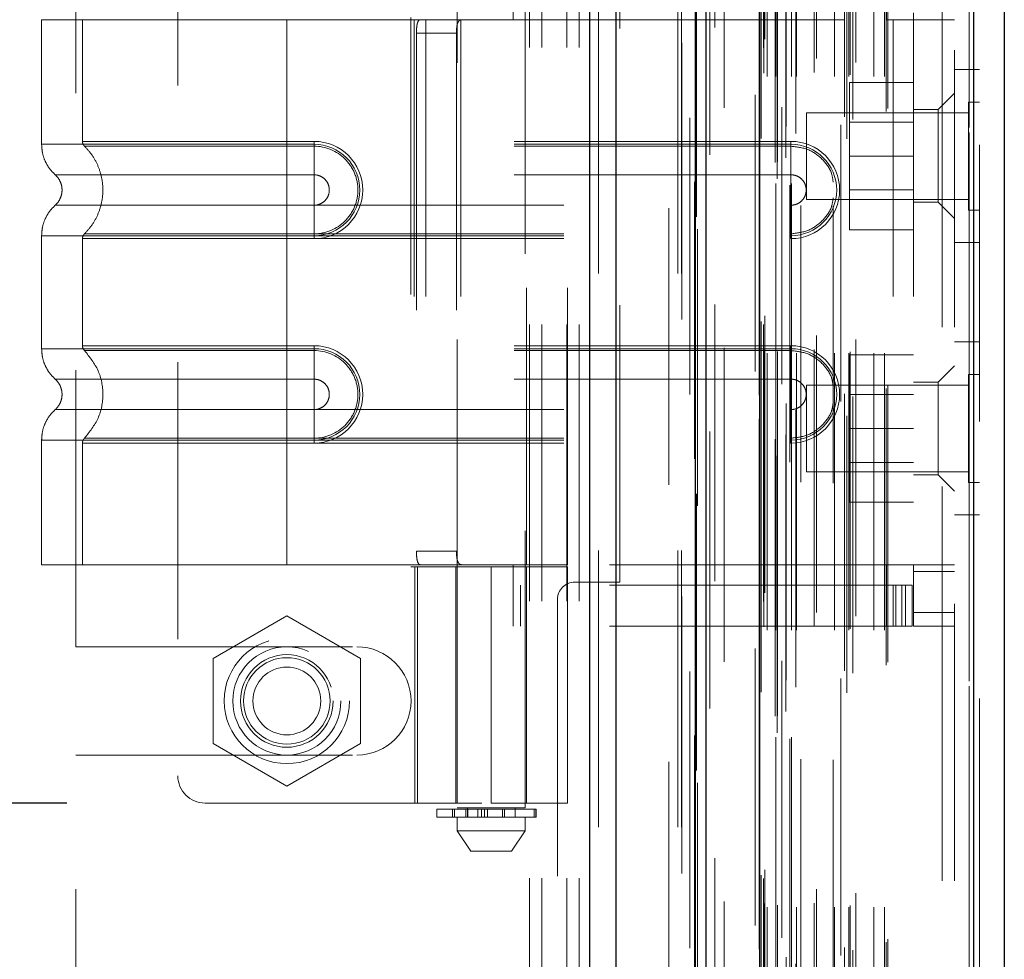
# Model space of a CAD drawing. Header units: inches. Extents: x 0.2 to 10.8, y 0.2 to 8.2.
# Tile 22 of 58: x 1.857 to 2.213, y 4.178 to 4.517. Entities that reach past the tile are written whole.
import ezdxf

# ---------------------------------------------------------------- set-up
doc = ezdxf.new("R2010")
doc.units = ezdxf.units.IN
doc.header["$MEASUREMENT"] = 0
doc.linetypes.add('HIDDEN', pattern=[0.075, 0.05, -0.025])
doc.layers.add('DIMENSIONS', color=140, linetype='Continuous')
doc.styles.add('SLDTEXTSTYLE0', font='TXT', dxfattribs={"width": 0.7})
doc.dimstyles.new('SLDDIMSTYLE1', dxfattribs={"dimtxt": 0.084961, "dimasz": 0.13, "dimexe": 0, "dimexo": 0.0625, "dimgap": 0.02124, "dimtad": 0, "dimtih": 1, "dimtoh": 1, "dimlfac": 8, "dimrnd": 1e-09, "dimzin": 12, "dimdsep": 46, "dimtxsty": 'SLDTEXTSTYLE0', "dimsah": 1, "dimcen": 0.09, "dimadec": 0, "dimazin": 3, "dimtfac": 1, "dimtmove": 0, "dimatfit": 0, "dimfxl": 0, "dimfrac": 2, "dimtolj": 1, "dimtzin": 12, "dimarcsym": 0})
doc.dimstyles.new('SLDDIMSTYLE4', dxfattribs={"dimtxt": 0.084961, "dimasz": 0.13, "dimexe": 0, "dimexo": 0.0625, "dimgap": 0.02124, "dimtad": 0, "dimtih": 1, "dimtoh": 1, "dimlfac": 8, "dimrnd": 1e-09, "dimdsep": 46, "dimtxsty": 'SLDTEXTSTYLE0', "dimsah": 1, "dimcen": 0.09, "dimadec": 0, "dimazin": 2, "dimtfac": 1, "dimtmove": 0, "dimatfit": 0, "dimfxl": 0, "dimfrac": 2, "dimtolj": 1, "dimtzin": 12, "dimarcsym": 0})

# ---------------------------------------------------------------- blocks, each defined once
blk = doc.blocks.new('_D_9')
at = {"layer": 'DIMENSIONS'}
for p, q in [((0.84792, 4.12057), (0.84792, 4.37057)), ((1.87386, 4.12057), (0.72292, 4.12057)), ((0.72168, 3.9584), (0.69315, 3.9584)), ((0.69315, 3.9584), (0.69315, 3.82337)), ((0.97415, 3.9584), (1.00268, 3.9584)), ((1.00268, 3.9584), (1.00268, 3.82337)), ((0.69315, 3.82337), (0.72168, 3.82337)), ((1.00268, 3.82337), (0.97415, 3.82337)), ((1.87386, 3.75147), (0.72292, 3.75147)), ((0.84792, 3.75147), (0.84792, 3.50147))]:
    blk.add_line(p, q, dxfattribs=at)
for points in [[(0.84792, 4.12057), (0.86792, 4.25057), (0.82792, 4.25057)], [(0.84792, 3.75147), (0.82792, 3.62147), (0.86792, 3.62147)]]:
    blk.add_solid(points, dxfattribs=at)
at = {"layer": 'DIMENSIONS', "char_height": 0.083333, "attachment_point": 1, "style": 'SLDTEXTSTYLE0'}
for s, insert in [('2.95', (0.72168, 4.08485)), ('75.0', (0.72168, 3.9308))]:
    blk.add_mtext(s, dxfattribs=dict(at, insert=insert))
blk = doc.blocks.new('_D_10')
at = {"layer": 'DIMENSIONS'}
for p, q in [((0.39749, 4.48199), (0.36896, 4.48199)), ((0.36896, 4.48199), (0.36896, 4.34696)), ((0.64996, 4.48199), (0.67849, 4.48199)), ((0.67849, 4.48199), (0.67849, 4.34696)), ((0.80314, 4.48199), (1.05314, 4.48199)), ((1.05314, 4.48199), (1.05314, 4.23422)), ((0.36896, 4.34696), (0.39749, 4.34696)), ((0.67849, 4.34696), (0.64996, 4.34696)), ((1.87386, 4.23422), (0.92814, 4.23422)), ((1.87386, 4.12057), (0.92814, 4.12057)), ((1.05314, 4.12057), (1.05314, 3.87057))]:
    blk.add_line(p, q, dxfattribs=at)
for points in [[(1.05314, 4.23422), (1.07314, 4.36422), (1.03314, 4.36422)], [(1.05314, 4.12057), (1.03314, 3.99057), (1.07314, 3.99057)]]:
    blk.add_solid(points, dxfattribs=at)
at = {"layer": 'DIMENSIONS', "char_height": 0.083333, "attachment_point": 1, "style": 'SLDTEXTSTYLE0'}
for s, insert in [('0.91', (0.39749, 4.60843)), ('23.1', (0.39749, 4.45438))]:
    blk.add_mtext(s, dxfattribs=dict(at, insert=insert))

msp = doc.modelspace()

# ---------------------------------------------------------------- linework, layer by layer
at = {"color": 7, "linetype": 'Continuous', "lineweight": 25}
for p, q in [((2.062776, 3.225509), (2.062776, 5.144253)), ((2.072322, 3.225509), (2.072322, 5.142483)), ((2.100936, 3.225509), (2.100936, 5.129022)), ((2.10489, 3.225509), (2.10489, 5.128634)), ((2.124094, 5.090078), (2.124094, 3.264666)), ((2.201376, 5.076451), (2.201376, 3.278292)), ((2.212531, 5.072033), (2.212531, 3.28271))]:
    msp.add_line(p, q, dxfattribs=at)
at = {"color": 7, "linetype": 'HIDDEN', "lineweight": 18}
for p, q in [((2.062776, 5.144253), (2.062776, 3.225509)), ((2.062776, 5.144253), (2.062776, 3.225509)), ((2.062776, 3.225509), (2.062776, 5.144253)), ((2.065958, 3.225509), (2.065958, 5.142483)), ((2.065958, 3.225509), (2.065958, 5.142483)), ((2.072322, 3.225509), (2.072322, 5.142483)), ((2.094572, 3.225509), (2.094572, 5.129022)), ((2.094572, 3.225509), (2.094572, 5.129022)), ((2.09589, 3.225509), (2.09589, 5.128634)), ((2.100936, 3.225509), (2.100936, 5.129022)), ((2.101317, 3.24596), (2.101317, 5.108783)), ((2.130433, 3.259665), (2.130433, 5.095079)), ((2.130433, 3.259665), (2.130433, 5.095079)), ((2.122531, 5.090078), (2.122531, 3.264666)), ((2.1062, 3.268398), (2.1062, 5.086353)), ((2.1062, 3.268411), (2.1062, 5.08635)), ((2.129795, 3.265671), (2.129795, 5.089073)), ((2.130559, 3.265806), (2.130559, 5.088938)), ((2.133639, 3.267268), (2.133639, 5.087476)), ((2.132151, 5.085607), (2.132151, 3.269093)), ((2.123941, 5.081537), (2.123941, 3.273207)), ((2.123981, 3.272892), (2.123981, 5.081851)), ((2.124658, 3.274338), (2.124658, 5.080406)), ((2.124658, 3.274338), (2.124658, 5.080406)), ((2.137236, 3.276124), (2.137236, 5.078622)), ((2.153504, 5.079244), (2.153504, 3.275505)), ((2.155651, 3.274113), (2.155651, 5.08063)), ((2.133686, 3.278588), (2.133686, 5.076155)), ((2.199813, 5.076451), (2.199813, 3.278292)), ((2.199813, 3.278292), (2.199813, 5.076451)), ((2.201376, 3.278292), (2.201376, 5.076451)), ((2.154775, 3.282067), (2.154775, 5.072677)), ((2.157769, 3.28113), (2.157769, 5.073629)), ((2.203531, 5.072033), (2.203531, 3.28271)), ((2.111355, 3.285307), (2.111355, 5.069399)), ((2.1698, 3.28402), (2.1698, 5.070723)), ((2.170449, 3.285116), (2.170449, 5.069627)), ((2.126929, 3.296692), (2.126929, 5.058051)), ((2.126929, 3.296692), (2.126929, 5.058051)), ((2.13004, 5.058051), (2.13004, 3.296692)), ((2.13004, 3.296692), (2.13004, 5.058051)), ((2.130665, 3.297317), (2.130665, 5.057426)), ((2.13504, 5.057426), (2.13504, 3.297317)), ((2.135665, 3.296692), (2.135665, 5.058051)), ((2.135665, 5.058051), (2.135665, 3.296692)), ((2.137424, 3.296692), (2.137424, 5.058051)), ((2.15118, 3.296692), (2.15118, 5.058051)), ((2.156348, 3.296692), (2.156348, 5.058051)), ((2.156825, 3.297226), (2.156825, 5.057495)), ((2.1654, 3.296692), (2.1654, 5.058051)), ((2.169199, 3.296692), (2.169199, 5.058051)), ((2.169199, 3.296692), (2.169199, 5.058051)), ((2.125665, 3.297942), (2.125665, 5.056801)), ((2.125665, 3.297942), (2.125665, 5.056801)), ((2.143872, 3.298068), (2.143872, 5.056738)), ((2.139058, 5.050142), (2.139058, 3.304604)), ((2.144693, 3.303135), (2.144693, 5.051608)), ((2.144693, 3.303135), (2.144693, 5.051608)), ((2.158938, 3.301741), (2.158938, 5.053002)), ((2.124738, 3.308222), (2.124738, 5.046522)), ((2.124738, 3.308222), (2.124738, 5.046522)), ((2.125559, 3.307062), (2.125559, 5.047681)), ((2.125559, 3.307062), (2.125559, 5.047681)), ((2.150738, 5.049806), (2.150738, 3.304942)), ((2.126031, 3.310184), (2.126031, 5.044559)), ((2.10175, 5.041555), (2.10175, 3.31321)), ((2.107951, 3.314357), (2.107951, 5.040386)), ((2.09139, 3.349134), (2.09139, 5.005509)), ((2.09139, 3.349134), (2.09139, 5.005509)), ((2.09139, 3.349134), (2.09139, 5.005509)), ((2.09139, 3.349134), (2.09139, 5.005509)), ((2.190031, 3.406184), (2.190031, 4.948559)), ((2.190031, 3.406184), (2.190031, 4.948559)), ((2.190031, 4.948559), (2.190031, 3.406184)), ((2.190031, 4.948559), (2.190031, 3.406184)), ((2.194531, 3.406184), (2.194531, 4.948559)), ((2.041015, 3.507134), (2.041015, 4.847634)), ((2.041015, 3.507134), (2.041015, 4.847634)), ((2.045515, 3.507134), (2.045515, 4.847634)), ((2.054515, 3.507134), (2.054515, 4.847634)), ((2.059015, 3.507134), (2.059015, 4.847634)), ((2.059015, 3.507134), (2.059015, 4.847634)), ((2.014905, 4.601666), (2.014905, 4.232571)), ((2.039512, 4.232571), (2.039512, 4.601666)), ((1.91402, 4.593477), (1.91402, 4.244067)), ((1.87714, 4.290665), (1.87714, 4.546853)), ((2.035083, 4.517197), (2.035083, 4.539343)), ((2.169925, 4.517197), (2.169925, 4.539343)), ((2.07364, 4.314072), (2.07364, 4.523447)), ((1.95339, 4.517197), (1.864807, 4.517197)), ((1.864807, 4.517197), (1.864807, 4.472187)), ((1.879571, 4.517197), (1.879571, 4.473253)), ((1.95339, 4.517197), (1.95339, 4.472187)), ((1.99937, 4.517197), (1.95339, 4.517197)), ((1.95339, 4.517197), (1.95339, 4.472187)), ((1.95339, 4.517197), (1.95339, 4.473253)), ((1.95339, 4.517197), (1.95339, 4.473253)), ((1.998128, 4.517935), (1.998128, 4.319608)), ((1.99937, 4.517197), (1.99937, 4.320347)), ((2.003588, 4.517197), (1.99937, 4.517197)), ((1.99937, 4.517197), (1.99937, 4.320347)), ((2.003588, 4.517197), (2.003588, 4.320347)), ((2.054768, 4.517197), (2.003588, 4.517197)), ((2.016242, 4.517197), (2.016242, 4.320347)), ((2.040004, 4.320347), (2.040004, 4.517197)), ((2.054768, 4.320347), (2.054768, 4.517197)), ((2.054768, 4.517197), (2.169925, 4.517197)), ((2.054768, 4.517197), (2.169925, 4.517197)), ((2.172386, 4.517197), (2.169925, 4.517197)), ((2.172386, 4.517197), (2.172386, 4.320347)), ((2.194531, 4.517197), (2.172386, 4.517197)), ((2.172386, 4.517197), (2.172386, 4.320347)), ((2.179768, 4.517197), (2.179768, 4.519658)), ((2.179768, 4.517197), (2.179768, 4.320347)), ((2.000186, 4.512276), (2.000186, 4.325268)), ((2.000186, 4.512276), (2.014663, 4.512276)), ((2.014663, 4.512276), (2.014663, 4.325268)), ((2.203531, 4.499184), (2.194531, 4.499184)), ((2.179768, 4.494559), (2.156643, 4.494559)), ((2.156643, 4.494559), (2.156643, 4.467934)), ((2.194531, 4.490622), (2.188626, 4.484717)), ((2.188626, 4.484717), (2.179768, 4.484717)), ((2.188626, 4.467984), (2.188626, 4.484717)), ((2.199625, 4.487465), (2.199625, 4.467934)), ((2.203531, 4.487465), (2.199625, 4.487465)), ((2.141031, 4.483559), (2.141031, 4.467934)), ((2.199625, 4.483559), (2.141031, 4.483559)), ((2.179768, 4.480178), (2.156643, 4.480178)), ((1.95339, 4.473253), (1.963232, 4.473253)), ((2.135476, 4.473253), (1.95339, 4.473253)), ((1.95339, 4.472187), (1.963232, 4.472187)), ((2.135476, 4.472187), (1.95339, 4.472187)), ((1.95339, 4.471497), (1.963232, 4.471497)), ((2.135476, 4.471497), (1.95339, 4.471497)), ((1.963232, 4.473253), (1.963232, 4.471497)), ((1.963232, 4.472187), (1.963232, 4.461175)), ((2.135476, 4.473253), (2.135476, 4.471497)), ((2.135476, 4.472187), (2.135476, 4.461175)), ((2.141031, 4.467934), (2.141031, 4.452309)), ((2.179768, 4.467934), (2.156643, 4.467934)), ((2.156643, 4.467934), (2.156643, 4.441309)), ((2.188626, 4.451252), (2.188626, 4.467984)), ((2.199625, 4.467934), (2.199625, 4.448403)), ((1.95339, 4.461175), (1.963232, 4.461175)), ((2.135476, 4.461175), (1.95339, 4.461175)), ((2.156643, 4.45569), (2.179768, 4.45569)), ((1.963232, 4.450188), (1.95339, 4.450188)), ((1.95339, 4.450188), (2.135476, 4.450188)), ((1.963232, 4.439176), (1.963232, 4.450188)), ((2.135476, 4.439176), (2.135476, 4.450188)), ((2.141031, 4.452309), (2.199625, 4.452309)), ((2.179768, 4.451252), (2.188626, 4.451252)), ((2.188626, 4.451252), (2.194531, 4.445347)), ((2.199625, 4.448403), (2.203531, 4.448403)), ((1.864807, 4.439176), (1.864807, 4.398368)), ((1.963232, 4.439865), (1.95339, 4.439865)), ((1.95339, 4.439865), (2.135476, 4.439865)), ((1.95339, 4.439176), (1.95339, 4.398368)), ((1.95339, 4.439176), (1.95339, 4.398368)), ((1.963232, 4.439176), (1.95339, 4.439176)), ((1.95339, 4.439176), (2.135476, 4.439176)), ((1.963232, 4.43811), (1.963232, 4.439865)), ((2.135476, 4.43811), (2.135476, 4.439865)), ((2.179768, 4.441309), (2.156643, 4.441309)), ((1.879571, 4.43811), (1.879571, 4.399434)), ((1.95339, 4.43811), (1.95339, 4.399434)), ((1.95339, 4.43811), (1.95339, 4.399434)), ((1.963232, 4.43811), (1.95339, 4.43811)), ((1.95339, 4.43811), (2.135476, 4.43811)), ((2.194531, 4.436684), (2.203531, 4.436684)), ((1.95339, 4.399434), (1.963232, 4.399434)), ((2.135476, 4.399434), (1.95339, 4.399434)), ((1.963232, 4.399434), (1.963232, 4.397678)), ((2.135476, 4.399434), (2.135476, 4.397678)), ((2.203531, 4.400809), (2.194531, 4.400809)), ((1.95339, 4.398368), (1.963232, 4.398368)), ((2.135476, 4.398368), (1.95339, 4.398368)), ((1.95339, 4.397678), (1.963232, 4.397678)), ((2.135476, 4.397678), (1.95339, 4.397678)), ((1.963232, 4.398368), (1.963232, 4.387356)), ((2.135476, 4.398368), (2.135476, 4.387356)), ((2.179768, 4.396184), (2.156643, 4.396184)), ((2.156643, 4.396184), (2.156643, 4.369559)), ((2.194531, 4.392197), (2.188626, 4.386291)), ((2.199625, 4.38909), (2.199625, 4.369559)), ((2.203531, 4.38909), (2.199625, 4.38909)), ((1.95339, 4.387356), (1.963232, 4.387356)), ((2.135476, 4.387356), (1.95339, 4.387356)), ((2.141031, 4.385184), (2.141031, 4.369559)), ((2.199625, 4.385184), (2.141031, 4.385184)), ((2.188626, 4.386291), (2.179768, 4.386291)), ((2.188626, 4.352827), (2.188626, 4.386291)), ((2.179768, 4.381803), (2.156643, 4.381803)), ((1.963232, 4.376369), (1.95339, 4.376369)), ((1.95339, 4.376369), (2.135476, 4.376369)), ((1.963232, 4.365357), (1.963232, 4.376369)), ((2.135476, 4.365357), (2.135476, 4.376369)), ((2.141031, 4.369559), (2.141031, 4.353934)), ((2.179768, 4.369559), (2.156643, 4.369559)), ((2.156643, 4.369559), (2.156643, 4.342934)), ((2.199625, 4.369559), (2.199625, 4.350028)), ((1.864807, 4.365357), (1.864807, 4.320347)), ((1.879571, 4.364291), (1.879571, 4.320347)), ((1.963232, 4.366046), (1.95339, 4.366046)), ((1.95339, 4.366046), (2.135476, 4.366046)), ((1.95339, 4.365357), (1.95339, 4.320347)), ((1.963232, 4.365357), (1.95339, 4.365357)), ((1.95339, 4.365357), (1.95339, 4.320347)), ((1.95339, 4.365357), (2.135476, 4.365357)), ((1.95339, 4.364291), (1.95339, 4.320347)), ((1.95339, 4.364291), (1.95339, 4.320347)), ((1.963232, 4.364291), (1.95339, 4.364291)), ((1.95339, 4.364291), (2.135476, 4.364291)), ((1.963232, 4.364291), (1.963232, 4.366046)), ((2.135476, 4.364291), (2.135476, 4.366046)), ((2.156643, 4.357315), (2.179768, 4.357315)), ((2.141031, 4.353934), (2.199625, 4.353934)), ((2.179768, 4.352827), (2.188626, 4.352827)), ((2.188626, 4.352827), (2.194531, 4.346921)), ((2.199625, 4.350028), (2.203531, 4.350028)), ((2.179768, 4.342934), (2.156643, 4.342934)), ((2.194531, 4.338309), (2.203531, 4.338309)), ((2.014663, 4.325268), (2.000186, 4.325268)), ((1.95339, 4.320347), (1.864807, 4.320347)), ((1.99937, 4.320347), (1.95339, 4.320347)), ((1.998128, 4.319608), (2.027209, 4.319608)), ((2.003588, 4.320347), (1.99937, 4.320347)), ((1.99965, 4.319608), (1.99965, 4.234225)), ((2.000589, 4.234225), (2.000589, 4.319608)), ((2.054768, 4.320347), (2.003588, 4.320347)), ((2.014413, 4.319608), (2.014413, 4.234225)), ((2.014849, 4.319608), (2.014849, 4.234225)), ((2.027209, 4.319608), (2.027209, 4.234225)), ((2.027209, 4.319608), (2.054768, 4.319608)), ((2.027209, 4.234225), (2.027209, 4.319608)), ((2.035083, 4.298201), (2.035083, 4.320347)), ((2.040004, 4.234225), (2.040004, 4.319608)), ((2.169925, 4.320347), (2.054768, 4.320347)), ((2.169925, 4.320347), (2.054768, 4.320347)), ((2.054768, 4.234225), (2.054768, 4.319608)), ((2.172386, 4.320347), (2.169925, 4.320347)), ((2.169925, 4.298201), (2.169925, 4.320347)), ((2.194531, 4.320347), (2.172386, 4.320347)), ((2.179768, 4.317886), (2.179768, 4.320347)), ((2.194531, 4.317886), (2.179768, 4.317886)), ((2.179768, 4.317886), (2.179768, 4.303122)), ((2.05739, 4.314072), (2.07364, 4.314072)), ((2.169925, 4.312965), (2.035083, 4.312965)), ((2.037772, 4.298201), (2.037772, 4.312965)), ((2.169925, 4.312965), (2.172386, 4.312965)), ((2.172386, 4.312965), (2.172386, 4.298201)), ((2.172386, 4.312965), (2.176815, 4.312965)), ((2.173303, 4.298201), (2.173303, 4.312965)), ((2.175534, 4.298201), (2.175534, 4.312965)), ((2.176815, 4.298201), (2.176815, 4.312965)), ((2.176815, 4.312965), (2.179276, 4.312965)), ((2.176815, 4.298201), (2.176815, 4.312965)), ((2.179276, 4.298201), (2.179276, 4.312965)), ((2.05114, 4.307822), (2.05114, 4.046947)), ((1.95339, 4.301878), (1.926765, 4.286506)), ((1.980015, 4.286506), (1.95339, 4.301878)), ((2.194531, 4.303122), (2.179768, 4.303122)), ((2.179768, 4.298201), (2.179768, 4.303122)), ((2.194531, 4.303122), (2.179768, 4.303122)), ((2.169925, 4.298201), (2.035083, 4.298201)), ((2.172386, 4.298201), (2.169925, 4.298201)), ((2.176815, 4.298201), (2.172386, 4.298201)), ((2.179276, 4.298201), (2.176815, 4.298201)), ((2.194531, 4.298201), (2.179768, 4.298201)), ((1.87714, 4.290665), (1.978702, 4.290665)), ((1.926765, 4.286506), (1.926765, 4.255762)), ((1.980015, 4.255762), (1.980015, 4.286506)), ((1.926765, 4.255762), (1.95339, 4.24039)), ((1.95339, 4.24039), (1.980015, 4.255762)), ((1.87714, 4.103165), (1.87714, 4.251603)), ((1.87714, 4.251603), (1.978702, 4.251603)), ((1.923862, 4.234225), (2.027209, 4.234225)), ((2.027209, 4.232571), (2.014905, 4.232571)), ((2.018596, 4.232571), (2.018596, 4.229126)), ((2.054768, 4.234225), (2.027209, 4.234225)), ((2.039512, 4.232571), (2.027209, 4.232571)), ((2.035821, 4.229126), (2.035821, 4.232571)), ((2.007524, 4.232079), (2.043282, 4.232079)), ((2.007524, 4.232079), (2.007524, 4.229126)), ((2.043282, 4.229126), (2.007524, 4.229126)), ((2.013203, 4.232079), (2.013203, 4.229126)), ((2.013257, 4.232079), (2.013257, 4.229126)), ((2.013257, 4.229126), (2.013257, 4.232079)), ((2.013933, 4.229126), (2.013933, 4.232079)), ((2.013933, 4.232079), (2.013933, 4.229126)), ((2.014905, 4.229126), (2.014905, 4.224205)), ((2.017988, 4.232079), (2.017988, 4.229126)), ((2.017988, 4.229126), (2.017988, 4.232079)), ((2.018596, 4.232079), (2.018596, 4.229126)), ((2.018705, 4.229126), (2.018705, 4.232079)), ((2.018705, 4.232079), (2.018705, 4.229126)), ((2.018718, 4.229126), (2.018718, 4.232079)), ((2.022379, 4.229126), (2.022379, 4.232079)), ((2.022379, 4.232079), (2.022379, 4.229126)), ((2.023651, 4.232079), (2.023651, 4.229126)), ((2.023651, 4.229126), (2.023651, 4.232079)), ((2.024738, 4.229126), (2.024738, 4.232079)), ((2.024738, 4.232079), (2.024738, 4.229126)), ((2.025845, 4.232079), (2.025845, 4.229126)), ((2.025845, 4.229126), (2.025845, 4.232079)), ((2.031332, 4.229126), (2.031332, 4.232079)), ((2.031332, 4.232079), (2.031332, 4.229126)), ((2.032016, 4.232079), (2.032016, 4.229126)), ((2.032016, 4.229126), (2.032016, 4.232079)), ((2.039512, 4.224205), (2.039512, 4.229126)), ((2.042692, 4.229126), (2.042692, 4.232079)), ((2.042692, 4.232079), (2.042692, 4.229126)), ((2.043282, 4.229126), (2.043282, 4.232079)), ((2.043282, 4.232079), (2.043282, 4.229126)), ((2.043282, 4.232079), (2.043463, 4.232079)), ((2.043463, 4.229126), (2.043282, 4.229126)), ((2.043463, 4.229126), (2.043463, 4.232079)), ((2.014905, 4.224205), (2.027209, 4.224205)), ((2.014905, 4.224205), (2.019827, 4.216823)), ((2.027209, 4.224205), (2.039512, 4.224205)), ((2.034591, 4.216823), (2.039512, 4.224205)), ((2.019827, 4.216823), (2.027209, 4.216823)), ((2.027209, 4.216823), (2.034591, 4.216823))]:
    msp.add_line(p, q, dxfattribs=at)
at = {"color": 7, "linetype": 'HIDDEN', "lineweight": 18, "flags": 128}
for points in [[(2.096056, 5.108869), (2.096056, 4.192109), (2.096056, 3.245875)], [(2.098906, 5.081808), (2.098906, 4.192109), (2.098906, 3.272938)], [(2.111355, 3.285309), (2.111354, 4.101938), (2.111355, 5.069435)], [(2.100662, 5.058623), (2.100661, 4.192109), (2.100662, 3.296147)], [(2.100662, 5.058621), (2.100662, 4.215079), (2.100662, 3.296121)], [(2.111337, 3.298677), (2.111337, 4.162607), (2.111337, 5.056064)]]:
    msp.add_lwpolyline(points, dxfattribs=at)
at = {"color": 7, "linetype": 'HIDDEN', "lineweight": 18}
for radius in [0.022638, 0.019531, 0.016732, 0.015625, 0.012244]:
    msp.add_circle((1.95339, 4.271134), radius, dxfattribs=at)
for centre, radius, start, end in [((1.963232, 4.455681), 0.017572, 270, 90), ((1.963232, 4.455681), 0.016506, 270, 90), ((2.135476, 4.455681), 0.017572, 270, 90), ((2.135476, 4.455681), 0.016506, 270, 90), ((1.963232, 4.381862), 0.017572, 270, 90), ((2.135476, 4.381862), 0.017572, 270, 90), ((1.963232, 4.381862), 0.016506, 270, 90), ((2.135476, 4.381862), 0.016506, 270, 90), ((2.05739, 4.307822), 0.00625, 90, 180), ((1.978702, 4.271134), 0.019531, 270, 90), ((1.923862, 4.244067), 0.009843, 180, 270)]:
    msp.add_arc(centre, radius, start, end, dxfattribs=at)
for points, knots in [([(2.000186, 4.512276), (2.000186, 4.512928), (2.000211, 4.513568), (2.000315, 4.514762), (2.000395, 4.515309), (2.000621, 4.516217), (2.00077, 4.516582), (2.001131, 4.517069), (2.001347, 4.517197), (2.001587, 4.517197)], [0, 0, 0, 0, 0.25, 0.25, 0.5, 0.5, 0.75, 0.75, 1, 1, 1, 1]), ([(2.016594, 4.517197), (2.016226, 4.517197), (2.015906, 4.517083), (2.015384, 4.516611), (2.015184, 4.516252), (2.014895, 4.515346), (2.014802, 4.514792), (2.014687, 4.513591), (2.014663, 4.512936), (2.014663, 4.512276)], [0, 0, 0, 0, 0.25, 0.25, 0.5, 0.5, 0.75, 0.75, 1, 1, 1, 1]), ([(1.95339, 4.472187), (1.947592, 4.472187), (1.941794, 4.472187), (1.930422, 4.472187), (1.924847, 4.472187), (1.914134, 4.472187), (1.908996, 4.472187), (1.899355, 4.472187), (1.894852, 4.472187), (1.886653, 4.472187), (1.882957, 4.472187), (1.876515, 4.472187), (1.873769, 4.472187), (1.869331, 4.472187), (1.86764, 4.472187), (1.865378, 4.472187), (1.864807, 4.472187), (1.864807, 4.472187), (1.865378, 4.472187), (1.86764, 4.472187), (1.869331, 4.472187), (1.873769, 4.472187), (1.876515, 4.472187), (1.882957, 4.472187), (1.886653, 4.472187), (1.894852, 4.472187), (1.899355, 4.472187), (1.908996, 4.472187), (1.914134, 4.472187), (1.924847, 4.472187), (1.930422, 4.472187), (1.941794, 4.472187), (1.947592, 4.472187), (1.95339, 4.472187)], [0, 0, 0, 0, 0.0625, 0.0625, 0.125, 0.125, 0.1875, 0.1875, 0.25, 0.25, 0.3125, 0.3125, 0.375, 0.375, 0.4375, 0.4375, 0.5, 0.5, 0.5625, 0.5625, 0.625, 0.625, 0.6875, 0.6875, 0.75, 0.75, 0.8125, 0.8125, 0.875, 0.875, 0.9375, 0.9375, 1, 1, 1, 1]), ([(1.864807, 4.472187), (1.864869, 4.471162), (1.864995, 4.46909), (1.866006, 4.466113), (1.867553, 4.463376), (1.869015, 4.461902), (1.869738, 4.461173)], [0, 0, 0, 0, 0.2472716, 0.5000031, 0.7527332, 1, 1, 1, 1]), ([(1.95339, 4.473253), (1.942113, 4.473253), (1.922806, 4.473253), (1.898923, 4.473253), (1.883414, 4.473253), (1.877649, 4.473253), (1.883414, 4.473253), (1.898923, 4.473253), (1.922806, 4.473253), (1.942113, 4.473253), (1.95339, 4.473253)], [4.7123997, 4.7123997, 4.7123997, 4.7123997, 5.1705487, 5.4977979, 5.890497, 6.2831961, 6.6758952, 7.0685943, 7.3958435, 7.8539925, 7.8539925, 7.8539925, 7.8539925]), ([(1.879571, 4.473253), (1.879579, 4.473091), (1.879597, 4.472765), (1.879751, 4.472296), (1.879978, 4.471857), (1.880198, 4.471616), (1.880307, 4.471497)], [0, 0, 0, 0, 0.2475769, 0.5, 0.7524231, 1, 1, 1, 1]), ([(1.880156, 4.471645), (1.881169, 4.470553), (1.883194, 4.46837), (1.885297, 4.464396), (1.886639, 4.460135), (1.8871, 4.455681), (1.886639, 4.451228), (1.885297, 4.446966), (1.883194, 4.442992), (1.881169, 4.44081), (1.880156, 4.439718)], [0, 0, 0, 0, 0.1250858, 0.2501263, 0.3751555, 0.5, 0.6248445, 0.7498737, 0.8749142, 1, 1, 1, 1]), ([(1.95339, 4.471497), (1.943821, 4.471497), (1.934262, 4.471497), (1.916584, 4.471497), (1.908476, 4.471497), (1.894953, 4.471497), (1.889532, 4.471498), (1.882213, 4.471498), (1.880308, 4.471498), (1.88031, 4.471498), (1.88221, 4.471498), (1.889533, 4.471498), (1.894951, 4.471498), (1.908476, 4.471498), (1.916584, 4.471498), (1.934262, 4.471498), (1.94382, 4.471498), (1.95339, 4.471498)], [0, 0, 0, 0, 0.125, 0.125, 0.25, 0.25, 0.375, 0.375, 0.5, 0.5, 0.625, 0.625, 0.75, 0.75, 0.875, 0.875, 1, 1, 1, 1]), ([(1.95339, 4.472187), (1.95339, 4.470115), (1.95339, 4.468045), (1.95339, 4.464263), (1.95339, 4.462554), (1.95339, 4.461175)], [0, 0, 0, 0, 0.5, 0.5, 1, 1, 1, 1]), ([(1.95339, 4.472187), (1.95339, 4.470178), (1.95339, 4.465965), (1.95339, 4.462507), (1.95339, 4.461173)], [0.05211884, 0.05211884, 0.05211884, 0.05211884, 0.5000015, 0.94800699, 0.94800699, 0.94800699, 0.94800699]), ([(1.95339, 4.439865), (1.95339, 4.443963), (1.95339, 4.455681), (1.95339, 4.4674), (1.95339, 4.471497)], [0.02713175, 0.02713175, 0.02713175, 0.02713175, 0.5, 0.97286829, 0.97286829, 0.97286829, 0.97286829]), ([(1.963232, 4.471497), (1.96739, 4.471539), (1.973536, 4.468914), (1.978224, 4.461891), (1.97946, 4.455681), (1.978224, 4.449472), (1.973536, 4.442448), (1.96739, 4.439824), (1.963232, 4.439865)], [6.2831853, 6.2831853, 6.2831853, 6.2831853, 7.0685835, 7.4612826, 7.8539816, 8.2466807, 8.6393798, 9.424778, 9.424778, 9.424778, 9.424778]), ([(2.150738, 4.458466), (2.150585, 4.459576), (2.150148, 4.462744), (2.146879, 4.467112), (2.141704, 4.470788), (2.137552, 4.471261), (2.135476, 4.471497)], [0, 0, 0, 0, 0.1525385, 0.4350257, 0.7175128, 1, 1, 1, 1]), ([(1.869683, 4.461223), (1.870053, 4.460854), (1.870794, 4.460115), (1.871572, 4.458738), (1.872073, 4.457248), (1.872247, 4.455681), (1.872073, 4.454115), (1.871572, 4.452624), (1.870794, 4.451247), (1.870053, 4.450509), (1.869683, 4.45014)], [0, 0, 0, 0, 0.1248324, 0.2499391, 0.3751057, 0.5, 0.6248943, 0.7500609, 0.8751676, 1, 1, 1, 1]), ([(1.95339, 4.461173), (1.940984, 4.461173), (1.919366, 4.461173), (1.892181, 4.461173), (1.8742, 4.461173), (1.867508, 4.461173), (1.8742, 4.461173), (1.892181, 4.461173), (1.919366, 4.461173), (1.940984, 4.461173), (1.95339, 4.461173)], [4.7124141, 4.7124141, 4.7124141, 4.7124141, 5.1572161, 5.4883922, 5.8858034, 6.2832146, 6.6806259, 7.0780371, 7.4092131, 7.8540152, 7.8540152, 7.8540152, 7.8540152]), ([(1.963232, 4.461175), (1.963951, 4.461175), (1.96467, 4.461032), (1.965999, 4.460481), (1.966608, 4.460074), (1.967625, 4.459057), (1.968032, 4.458448), (1.968583, 4.457119), (1.968726, 4.4564), (1.968726, 4.454962), (1.968583, 4.454243), (1.968032, 4.452915), (1.967625, 4.452305), (1.966608, 4.451288), (1.965999, 4.450881), (1.96467, 4.450331), (1.963951, 4.450188), (1.963232, 4.450188)], [0, 0, 0, 0, 0.125, 0.125, 0.25, 0.25, 0.375, 0.375, 0.5, 0.5, 0.625, 0.625, 0.75, 0.75, 0.875, 0.875, 1, 1, 1, 1]), ([(2.135476, 4.450188), (2.136195, 4.450188), (2.136914, 4.450331), (2.138243, 4.450881), (2.138852, 4.451288), (2.139869, 4.452305), (2.140276, 4.452915), (2.140827, 4.454243), (2.14097, 4.454962), (2.14097, 4.4564), (2.140827, 4.457119), (2.140276, 4.458448), (2.139869, 4.459057), (2.138852, 4.460074), (2.138243, 4.460481), (2.136914, 4.461032), (2.136195, 4.461175), (2.135476, 4.461175)], [0, 0, 0, 0, 0.125, 0.125, 0.25, 0.25, 0.375, 0.375, 0.5, 0.5, 0.625, 0.625, 0.75, 0.75, 0.875, 0.875, 1, 1, 1, 1]), ([(2.135476, 4.439865), (2.137552, 4.440102), (2.141704, 4.440575), (2.146879, 4.44425), (2.150148, 4.448619), (2.150585, 4.451786), (2.150738, 4.452897)], [0, 0, 0, 0, 0.2824872, 0.5649743, 0.8474615, 1, 1, 1, 1]), ([(1.869738, 4.450189), (1.869015, 4.44946), (1.867553, 4.447986), (1.866006, 4.44525), (1.864995, 4.442273), (1.864869, 4.4402), (1.864807, 4.439176)], [0, 0, 0, 0, 0.2472668, 0.4999969, 0.7527284, 1, 1, 1, 1]), ([(1.95339, 4.450189), (1.940984, 4.450189), (1.919366, 4.450189), (1.892181, 4.450189), (1.8742, 4.450189), (1.867508, 4.450189), (1.8742, 4.450189), (1.892181, 4.450189), (1.919366, 4.450189), (1.940984, 4.450189), (1.95339, 4.450189)], [4.7123641, 4.7123641, 4.7123641, 4.7123641, 5.1571661, 5.4883421, 5.8857534, 6.2831646, 6.6805758, 7.0779871, 7.4091631, 7.853965, 7.853965, 7.853965, 7.853965]), ([(1.95339, 4.439176), (1.95339, 4.441185), (1.95339, 4.445398), (1.95339, 4.448855), (1.95339, 4.450189)], [0.05211882, 0.05211882, 0.05211882, 0.05211882, 0.50000135, 0.948007, 0.948007, 0.948007, 0.948007]), ([(1.95339, 4.439176), (1.95339, 4.441247), (1.95339, 4.443318), (1.95339, 4.447099), (1.95339, 4.448808), (1.95339, 4.450188)], [0, 0, 0, 0, 0.5, 0.5, 1, 1, 1, 1]), ([(1.95339, 4.439176), (1.947592, 4.439176), (1.941794, 4.439176), (1.930422, 4.439176), (1.924847, 4.439176), (1.914134, 4.439176), (1.908996, 4.439176), (1.899355, 4.439176), (1.894852, 4.439176), (1.886653, 4.439176), (1.882957, 4.439176), (1.876515, 4.439176), (1.873769, 4.439176), (1.869331, 4.439176), (1.86764, 4.439176), (1.865378, 4.439176), (1.864807, 4.439176), (1.864807, 4.439176), (1.865378, 4.439176), (1.86764, 4.439176), (1.869331, 4.439176), (1.873769, 4.439176), (1.876515, 4.439176), (1.882957, 4.439176), (1.886653, 4.439176), (1.894852, 4.439176), (1.899355, 4.439176), (1.908996, 4.439176), (1.914134, 4.439176), (1.924847, 4.439176), (1.930422, 4.439176), (1.941794, 4.439176), (1.947592, 4.439176), (1.95339, 4.439176)], [0, 0, 0, 0, 0.0625, 0.0625, 0.125, 0.125, 0.1875, 0.1875, 0.25, 0.25, 0.3125, 0.3125, 0.375, 0.375, 0.4375, 0.4375, 0.5, 0.5, 0.5625, 0.5625, 0.625, 0.625, 0.6875, 0.6875, 0.75, 0.75, 0.8125, 0.8125, 0.875, 0.875, 0.9375, 0.9375, 1, 1, 1, 1]), ([(1.880307, 4.439865), (1.880198, 4.439746), (1.879978, 4.439505), (1.879751, 4.439066), (1.879597, 4.438597), (1.879579, 4.438271), (1.879571, 4.43811)], [0, 0, 0, 0, 0.2475769, 0.5, 0.7524231, 1, 1, 1, 1]), ([(1.95339, 4.439864), (1.94382, 4.439864), (1.934262, 4.439864), (1.916584, 4.439865), (1.908476, 4.439865), (1.894951, 4.439865), (1.889533, 4.439865), (1.88221, 4.439865), (1.88031, 4.439865), (1.880308, 4.439865), (1.882213, 4.439865), (1.889532, 4.439865), (1.894953, 4.439865), (1.908476, 4.439865), (1.916584, 4.439865), (1.934262, 4.439865), (1.943821, 4.439865), (1.95339, 4.439865)], [0, 0, 0, 0, 0.125, 0.125, 0.25, 0.25, 0.375, 0.375, 0.5, 0.5, 0.625, 0.625, 0.75, 0.75, 0.875, 0.875, 1, 1, 1, 1]), ([(1.95339, 4.43811), (1.942113, 4.43811), (1.922806, 4.43811), (1.898923, 4.43811), (1.883414, 4.43811), (1.877649, 4.43811), (1.883414, 4.43811), (1.898923, 4.43811), (1.922806, 4.43811), (1.942113, 4.43811), (1.95339, 4.43811)], [4.71239, 4.71239, 4.71239, 4.71239, 5.1705389, 5.4977882, 5.8904873, 6.2831864, 6.6758855, 7.0685845, 7.3958338, 7.8539827, 7.8539827, 7.8539827, 7.8539827]), ([(1.95339, 4.399434), (1.94251, 4.399434), (1.923548, 4.399434), (1.899645, 4.399434), (1.883738, 4.399434), (1.877629, 4.399434), (1.883189, 4.399434), (1.898657, 4.399434), (1.922623, 4.399434), (1.942045, 4.399434), (1.95339, 4.399434)], [4.7123947, 4.7123947, 4.7123947, 4.7123947, 5.154448, 5.4836607, 5.878716, 6.2737713, 6.6688266, 7.0638819, 7.3930946, 7.8539925, 7.8539925, 7.8539925, 7.8539925]), ([(1.879571, 4.399445), (1.879579, 4.399282), (1.879595, 4.398952), (1.879751, 4.398477), (1.879981, 4.398033), (1.880205, 4.397791), (1.880316, 4.39767)], [0, 0, 0, 0, 0.2475241, 0.5000001, 0.752476, 1, 1, 1, 1]), ([(1.95339, 4.398368), (1.947592, 4.398368), (1.941794, 4.398368), (1.930422, 4.398368), (1.924847, 4.398368), (1.914134, 4.398368), (1.908996, 4.398368), (1.899355, 4.398368), (1.894852, 4.398368), (1.886653, 4.398368), (1.882957, 4.398368), (1.876515, 4.398368), (1.873769, 4.398368), (1.869331, 4.398368), (1.86764, 4.398368), (1.865378, 4.398368), (1.864807, 4.398368), (1.864807, 4.398368), (1.865378, 4.398368), (1.86764, 4.398368), (1.869331, 4.398368), (1.873769, 4.398368), (1.876515, 4.398368), (1.882957, 4.398368), (1.886653, 4.398368), (1.894852, 4.398368), (1.899355, 4.398368), (1.908996, 4.398368), (1.914134, 4.398368), (1.924847, 4.398368), (1.930422, 4.398368), (1.941794, 4.398368), (1.947592, 4.398368), (1.95339, 4.398368)], [0, 0, 0, 0, 0.0625, 0.0625, 0.125, 0.125, 0.1875, 0.1875, 0.25, 0.25, 0.3125, 0.3125, 0.375, 0.375, 0.4375, 0.4375, 0.5, 0.5, 0.5625, 0.5625, 0.625, 0.625, 0.6875, 0.6875, 0.75, 0.75, 0.8125, 0.8125, 0.875, 0.875, 0.9375, 0.9375, 1, 1, 1, 1]), ([(1.864807, 4.398368), (1.864869, 4.397343), (1.864995, 4.395271), (1.866006, 4.392294), (1.867553, 4.389557), (1.869015, 4.388083), (1.869738, 4.387354)], [0, 0, 0, 0, 0.2472716, 0.5000031, 0.7527332, 1, 1, 1, 1]), ([(1.95339, 4.397678), (1.950345, 4.397678), (1.947107, 4.397678), (1.94027, 4.397678), (1.936669, 4.397678), (1.929185, 4.397678), (1.925302, 4.397678), (1.917428, 4.397678), (1.913438, 4.397678), (1.905643, 4.397678), (1.901839, 4.397678), (1.894817, 4.397678), (1.891603, 4.397678), (1.886208, 4.397678), (1.884032, 4.397678), (1.88108, 4.397678), (1.880308, 4.397678), (1.880308, 4.397678), (1.88108, 4.397678), (1.884032, 4.397678), (1.886208, 4.397678), (1.891603, 4.397678), (1.894817, 4.397678), (1.901839, 4.397678), (1.905643, 4.397678), (1.913438, 4.397678), (1.917428, 4.397678), (1.925302, 4.397678), (1.929185, 4.397678), (1.936669, 4.397678), (1.94027, 4.397678), (1.947107, 4.397678), (1.950345, 4.397678), (1.95339, 4.397678)], [0, 0, 0, 0, 0.0625, 0.0625, 0.125, 0.125, 0.1875, 0.1875, 0.25, 0.25, 0.3125, 0.3125, 0.375, 0.375, 0.4375, 0.4375, 0.5, 0.5, 0.5625, 0.5625, 0.625, 0.625, 0.6875, 0.6875, 0.75, 0.75, 0.8125, 0.8125, 0.875, 0.875, 0.9375, 0.9375, 1, 1, 1, 1]), ([(1.880308, 4.397678), (1.882153, 4.395369), (1.885841, 4.390755), (1.887498, 4.381862), (1.885841, 4.37297), (1.882153, 4.368356), (1.880308, 4.366046)], [0, 0, 0, 0, 0.250214, 0.5, 0.749786, 1, 1, 1, 1]), ([(1.95339, 4.398368), (1.95339, 4.396296), (1.95339, 4.394226), (1.95339, 4.390444), (1.95339, 4.388735), (1.95339, 4.387356)], [0, 0, 0, 0, 0.5, 0.5, 1, 1, 1, 1]), ([(1.95339, 4.398368), (1.95339, 4.396359), (1.95339, 4.392146), (1.95339, 4.388688), (1.95339, 4.387354)], [0.05211884, 0.05211884, 0.05211884, 0.05211884, 0.5000015, 0.94800699, 0.94800699, 0.94800699, 0.94800699]), ([(1.963232, 4.397678), (1.96739, 4.39772), (1.973536, 4.395096), (1.978224, 4.388072), (1.97946, 4.381862), (1.978224, 4.375653), (1.973536, 4.368629), (1.96739, 4.366005), (1.963232, 4.366046)], [6.2831853, 6.2831853, 6.2831853, 6.2831853, 7.0685835, 7.4612826, 7.8539816, 8.2466807, 8.6393798, 9.424778, 9.424778, 9.424778, 9.424778]), ([(2.150738, 4.384647), (2.150585, 4.385757), (2.150148, 4.388925), (2.146879, 4.393293), (2.141704, 4.396969), (2.137552, 4.397442), (2.135476, 4.397678)], [0, 0, 0, 0, 0.1525385, 0.4350257, 0.7175128, 1, 1, 1, 1]), ([(1.95339, 4.387354), (1.940984, 4.387354), (1.919366, 4.387354), (1.892181, 4.387354), (1.8742, 4.387354), (1.867508, 4.387354), (1.8742, 4.387354), (1.892181, 4.387354), (1.919366, 4.387354), (1.940984, 4.387354), (1.95339, 4.387354)], [4.7124141, 4.7124141, 4.7124141, 4.7124141, 5.1572161, 5.4883922, 5.8858034, 6.2832146, 6.6806259, 7.0780371, 7.4092131, 7.8540152, 7.8540152, 7.8540152, 7.8540152]), ([(1.869739, 4.387355), (1.870101, 4.386987), (1.870826, 4.38625), (1.871586, 4.384885), (1.872075, 4.38341), (1.872246, 4.381862), (1.872075, 4.380314), (1.871586, 4.37884), (1.870826, 4.377475), (1.870101, 4.376738), (1.869739, 4.37637)], [0, 0, 0, 0, 0.1248363, 0.2499482, 0.3751098, 0.5, 0.6248902, 0.7500518, 0.8751637, 1, 1, 1, 1]), ([(1.963232, 4.387356), (1.963951, 4.387356), (1.96467, 4.387213), (1.965999, 4.386662), (1.966608, 4.386255), (1.967625, 4.385238), (1.968032, 4.384629), (1.968583, 4.3833), (1.968726, 4.382581), (1.968726, 4.381143), (1.968583, 4.380424), (1.968032, 4.379096), (1.967625, 4.378486), (1.966608, 4.37747), (1.965999, 4.377062), (1.96467, 4.376512), (1.963951, 4.376369), (1.963232, 4.376369)], [0, 0, 0, 0, 0.125, 0.125, 0.25, 0.25, 0.375, 0.375, 0.5, 0.5, 0.625, 0.625, 0.75, 0.75, 0.875, 0.875, 1, 1, 1, 1]), ([(2.135476, 4.376369), (2.136195, 4.376369), (2.136914, 4.376512), (2.138243, 4.377062), (2.138852, 4.37747), (2.139869, 4.378486), (2.140276, 4.379096), (2.140827, 4.380424), (2.14097, 4.381143), (2.14097, 4.382581), (2.140827, 4.3833), (2.140276, 4.384629), (2.139869, 4.385238), (2.138852, 4.386255), (2.138243, 4.386662), (2.136914, 4.387213), (2.136195, 4.387356), (2.135476, 4.387356)], [0, 0, 0, 0, 0.125, 0.125, 0.25, 0.25, 0.375, 0.375, 0.5, 0.5, 0.625, 0.625, 0.75, 0.75, 0.875, 0.875, 1, 1, 1, 1]), ([(2.135476, 4.366046), (2.137552, 4.366283), (2.141704, 4.366756), (2.146879, 4.370431), (2.150148, 4.3748), (2.150585, 4.377967), (2.150738, 4.379078)], [0, 0, 0, 0, 0.2824872, 0.5649743, 0.8474615, 1, 1, 1, 1]), ([(1.869738, 4.37637), (1.869015, 4.375641), (1.867553, 4.374167), (1.866006, 4.371431), (1.864995, 4.368454), (1.864869, 4.366382), (1.864807, 4.365357)], [0, 0, 0, 0, 0.2472668, 0.4999969, 0.7527284, 1, 1, 1, 1]), ([(1.95339, 4.37637), (1.940984, 4.37637), (1.919366, 4.37637), (1.892181, 4.37637), (1.8742, 4.37637), (1.867508, 4.37637), (1.8742, 4.37637), (1.892181, 4.37637), (1.919366, 4.37637), (1.940984, 4.37637), (1.95339, 4.37637)], [4.7123641, 4.7123641, 4.7123641, 4.7123641, 5.1571661, 5.4883421, 5.8857534, 6.2831646, 6.6805758, 7.0779871, 7.4091631, 7.8539651, 7.8539651, 7.8539651, 7.8539651]), ([(1.95339, 4.365357), (1.95339, 4.367366), (1.95339, 4.371579), (1.95339, 4.375037), (1.95339, 4.37637)], [0.05211878, 0.05211878, 0.05211878, 0.05211878, 0.50000135, 0.94800698, 0.94800698, 0.94800698, 0.94800698]), ([(1.95339, 4.365357), (1.95339, 4.367428), (1.95339, 4.369499), (1.95339, 4.37328), (1.95339, 4.374989), (1.95339, 4.376369)], [0, 0, 0, 0, 0.5, 0.5, 1, 1, 1, 1]), ([(1.95339, 4.365357), (1.947592, 4.365357), (1.941794, 4.365357), (1.930422, 4.365357), (1.924847, 4.365357), (1.914134, 4.365357), (1.908996, 4.365357), (1.899355, 4.365357), (1.894852, 4.365357), (1.886653, 4.365357), (1.882957, 4.365357), (1.876515, 4.365357), (1.873769, 4.365357), (1.869331, 4.365357), (1.86764, 4.365357), (1.865378, 4.365357), (1.864807, 4.365357), (1.864807, 4.365357), (1.865378, 4.365357), (1.86764, 4.365357), (1.869331, 4.365357), (1.873769, 4.365357), (1.876515, 4.365357), (1.882957, 4.365357), (1.886653, 4.365357), (1.894852, 4.365357), (1.899355, 4.365357), (1.908996, 4.365357), (1.914134, 4.365357), (1.924847, 4.365357), (1.930422, 4.365357), (1.941794, 4.365357), (1.947592, 4.365357), (1.95339, 4.365357)], [0, 0, 0, 0, 0.0625, 0.0625, 0.125, 0.125, 0.1875, 0.1875, 0.25, 0.25, 0.3125, 0.3125, 0.375, 0.375, 0.4375, 0.4375, 0.5, 0.5, 0.5625, 0.5625, 0.625, 0.625, 0.6875, 0.6875, 0.75, 0.75, 0.8125, 0.8125, 0.875, 0.875, 0.9375, 0.9375, 1, 1, 1, 1]), ([(1.95339, 4.364291), (1.942045, 4.364291), (1.922623, 4.364291), (1.898657, 4.364291), (1.883189, 4.364291), (1.877629, 4.364291), (1.883738, 4.364291), (1.899645, 4.364291), (1.923548, 4.364291), (1.94251, 4.364291), (1.95339, 4.364291)], [4.71239, 4.71239, 4.71239, 4.71239, 5.1732878, 5.5025006, 5.8975559, 6.2926112, 6.6876664, 7.0827217, 7.4119345, 7.8539878, 7.8539878, 7.8539878, 7.8539878]), ([(1.880316, 4.366054), (1.880205, 4.365934), (1.879981, 4.365691), (1.879751, 4.365248), (1.879595, 4.364773), (1.879579, 4.364443), (1.879571, 4.364279)], [0, 0, 0, 0, 0.2475241, 0.5, 0.7524759, 1, 1, 1, 1]), ([(1.95339, 4.366046), (1.950345, 4.366046), (1.947107, 4.366046), (1.94027, 4.366046), (1.936669, 4.366046), (1.929185, 4.366046), (1.925302, 4.366046), (1.917428, 4.366046), (1.913438, 4.366046), (1.905643, 4.366046), (1.901839, 4.366046), (1.894817, 4.366046), (1.891603, 4.366046), (1.886208, 4.366046), (1.884032, 4.366046), (1.88108, 4.366046), (1.880308, 4.366046), (1.880308, 4.366046), (1.88108, 4.366046), (1.884032, 4.366046), (1.886208, 4.366046), (1.891603, 4.366046), (1.894817, 4.366046), (1.901839, 4.366046), (1.905643, 4.366046), (1.913438, 4.366046), (1.917428, 4.366046), (1.925302, 4.366046), (1.929185, 4.366046), (1.936669, 4.366046), (1.94027, 4.366046), (1.947107, 4.366046), (1.950345, 4.366046), (1.95339, 4.366046)], [0, 0, 0, 0, 0.0625, 0.0625, 0.125, 0.125, 0.1875, 0.1875, 0.25, 0.25, 0.3125, 0.3125, 0.375, 0.375, 0.4375, 0.4375, 0.5, 0.5, 0.5625, 0.5625, 0.625, 0.625, 0.6875, 0.6875, 0.75, 0.75, 0.8125, 0.8125, 0.875, 0.875, 0.9375, 0.9375, 1, 1, 1, 1]), ([(2.001587, 4.320347), (2.001347, 4.320347), (2.001134, 4.320471), (2.00077, 4.320961), (2.000622, 4.321325), (2.000396, 4.322232), (2.000315, 4.322781), (2.000211, 4.323968), (2.000186, 4.324616), (2.000186, 4.325268)], [0, 0, 0, 0, 0.25, 0.25, 0.5, 0.5, 0.75, 0.75, 1, 1, 1, 1]), ([(2.014663, 4.325268), (2.014663, 4.324608), (2.014687, 4.323959), (2.014802, 4.322753), (2.014894, 4.322201), (2.015183, 4.321294), (2.015384, 4.320933), (2.015903, 4.320462), (2.016226, 4.320347), (2.016594, 4.320347)], [0, 0, 0, 0, 0.25, 0.25, 0.5, 0.5, 0.75, 0.75, 1, 1, 1, 1])]:
    msp.add_open_spline(points, degree=3, knots=knots, dxfattribs=at)
for points in [[(1.95339, 4.473253), (1.95339, 4.472601), (1.95339, 4.471954), (1.95339, 4.471497)], [(1.95339, 4.473253), (1.95339, 4.472617), (1.95339, 4.471937), (1.95339, 4.471497)], [(1.95339, 4.439865), (1.95339, 4.443979), (1.95339, 4.455681), (1.95339, 4.467383), (1.95339, 4.471497)], [(1.963232, 4.455681), (1.963232, 4.45862), (1.963232, 4.464484), (1.963232, 4.46944), (1.963232, 4.471497)], [(2.135476, 4.471497), (2.135476, 4.46944), (2.135476, 4.464484), (2.135476, 4.45862), (2.135476, 4.455681)], [(1.95339, 4.455681), (1.95339, 4.457741), (1.95339, 4.459802), (1.95339, 4.461175)], [(1.95339, 4.455681), (1.95339, 4.457742), (1.95339, 4.459802), (1.95339, 4.461174)], [(1.963232, 4.455681), (1.963232, 4.457741), (1.963232, 4.459802), (1.963232, 4.461175)], [(2.135476, 4.461175), (2.135476, 4.459802), (2.135476, 4.457741), (2.135476, 4.455681)], [(1.95339, 4.450188), (1.95339, 4.451561), (1.95339, 4.453621), (1.95339, 4.455681)], [(1.95339, 4.450189), (1.95339, 4.451561), (1.95339, 4.453621), (1.95339, 4.455681)], [(1.963232, 4.450188), (1.963232, 4.451561), (1.963232, 4.453621), (1.963232, 4.455681)], [(1.963232, 4.439865), (1.963232, 4.441923), (1.963232, 4.446879), (1.963232, 4.452743), (1.963232, 4.455681)], [(2.135476, 4.455681), (2.135476, 4.452743), (2.135476, 4.446879), (2.135476, 4.441923), (2.135476, 4.439865)], [(2.135476, 4.455681), (2.135476, 4.453621), (2.135476, 4.451561), (2.135476, 4.450188)], [(1.95339, 4.43811), (1.95339, 4.438746), (1.95339, 4.439426), (1.95339, 4.439865)], [(1.95339, 4.43811), (1.95339, 4.438761), (1.95339, 4.439409), (1.95339, 4.439865)], [(1.95339, 4.399434), (1.95339, 4.398782), (1.95339, 4.398135), (1.95339, 4.397678)], [(1.95339, 4.399434), (1.95339, 4.398798), (1.95339, 4.398118), (1.95339, 4.397678)], [(1.95339, 4.397678), (1.95339, 4.393565), (1.95339, 4.381862), (1.95339, 4.37016), (1.95339, 4.366046)], [(1.95339, 4.397678), (1.95339, 4.393563), (1.95339, 4.381862), (1.95339, 4.370161), (1.95339, 4.366046)], [(1.963232, 4.381862), (1.963232, 4.384801), (1.963232, 4.390665), (1.963232, 4.395621), (1.963232, 4.397678)], [(2.135476, 4.397678), (2.135476, 4.395621), (2.135476, 4.390665), (2.135476, 4.384801), (2.135476, 4.381862)], [(1.95339, 4.387356), (1.95339, 4.385983), (1.95339, 4.383923), (1.95339, 4.381862)], [(1.95339, 4.387355), (1.95339, 4.385983), (1.95339, 4.383923), (1.95339, 4.381862)], [(1.963232, 4.381862), (1.963232, 4.383923), (1.963232, 4.385983), (1.963232, 4.387356)], [(2.135476, 4.387356), (2.135476, 4.385983), (2.135476, 4.383923), (2.135476, 4.381862)], [(1.95339, 4.381862), (1.95339, 4.379802), (1.95339, 4.377742), (1.95339, 4.37637)], [(1.95339, 4.381862), (1.95339, 4.379802), (1.95339, 4.377742), (1.95339, 4.376369)], [(1.963232, 4.376369), (1.963232, 4.377742), (1.963232, 4.379802), (1.963232, 4.381862)], [(1.963232, 4.366046), (1.963232, 4.368104), (1.963232, 4.37306), (1.963232, 4.378924), (1.963232, 4.381862)], [(2.135476, 4.381862), (2.135476, 4.378924), (2.135476, 4.37306), (2.135476, 4.368104), (2.135476, 4.366046)], [(2.135476, 4.381862), (2.135476, 4.379802), (2.135476, 4.377742), (2.135476, 4.376369)], [(1.95339, 4.364291), (1.95339, 4.364928), (1.95339, 4.365608), (1.95339, 4.366048)], [(1.95339, 4.364291), (1.95339, 4.364942), (1.95339, 4.36559), (1.95339, 4.366046)]]:
    msp.add_open_spline(points, degree=3, dxfattribs=at)

# ---------------------------------------------------------------- dimensions: what is measured, and where the dimension line sits
at = {"layer": 'DIMENSIONS'}
for base, p1, p2, dimstyle, picture, middle in [((1.053145, 4.234225), (1.923862, 4.120569), (1.923862, 4.234225), 'SLDDIMSTYLE4', '_D_10', (1.053145, 4.48199)), ((0.847916, 4.120569), (1.923862, 3.751475), (1.923862, 4.120569), 'SLDDIMSTYLE1', '_D_9', (0.847916, 3.958405))]:
    dim = msp.add_linear_dim(base=base, p1=p1, p2=p2, angle=90, dimstyle=dimstyle, dxfattribs=at)
    dim.commit()
    dim.dimension.update_dxf_attribs({"geometry": picture, "text_midpoint": middle, "dimtype": 160})

doc.saveas('drawing.dxf')
